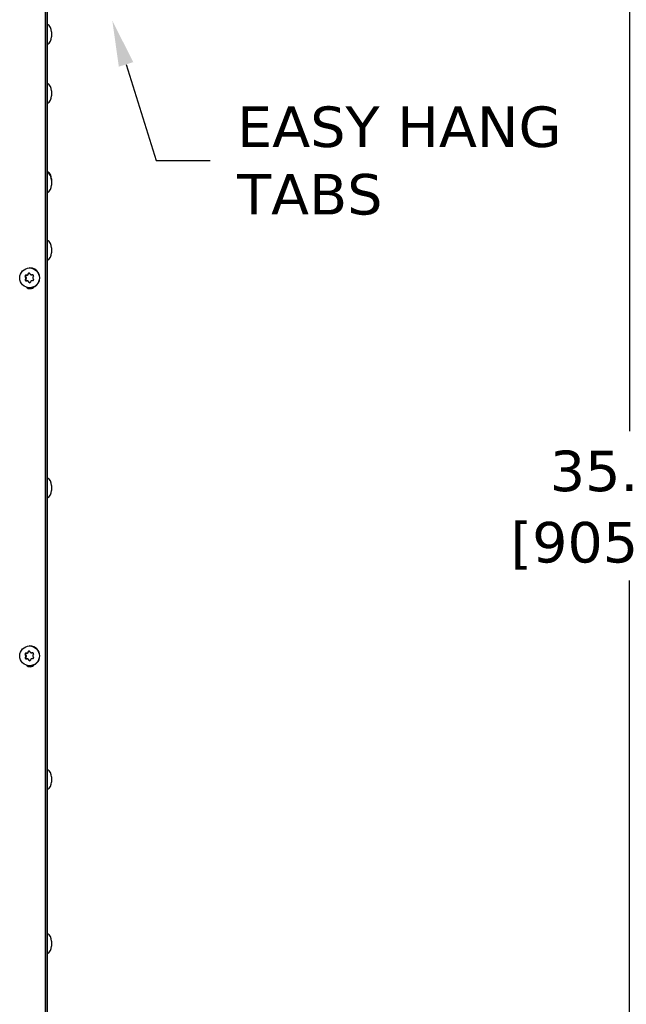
# Model space of a CAD drawing. Header units: inches. Extents: x -1 to 128, y 3 to 101.
# Tile 11 of 17: x 55 to 66, y 56 to 75. Entities that reach past the tile are written whole.
import ezdxf
from ezdxf import colors
from ezdxf.entities.mleader import LeaderData, LeaderLine
from ezdxf.math import Vec2, Vec3

# ---------------------------------------------------------------- set-up
doc = ezdxf.new("R2010")
doc.units = ezdxf.units.IN
doc.header["$LTSCALE"] = 12
doc.header["$MEASUREMENT"] = 0
doc.header["$PDSIZE"] = -1
doc.linetypes.add('SLD-Solid', pattern=[0])
doc.layers.add('DIMENSIONS', color=140, linetype='SLD-Solid', lineweight=25)
doc.styles.get("Standard").update_dxf_attribs({"font": 'verdana.ttf'})
doc.dimstyles.get("Standard").update_dxf_attribs({"dimtxt": 0.18, "dimasz": 0.18, "dimexe": 0.18, "dimexo": 0.0625, "dimgap": 0.09, "dimtad": 0, "dimtih": 1, "dimtoh": 1, "dimdec": 4, "dimzin": 0, "dimdsep": 46, "dimtxsty": 'Standard', "dimcen": 0.09, "dimadec": 0, "dimazin": 0, "dimtfac": 1, "dimtdec": 4, "dimtofl": 0, "dimtmove": 0, "dimatfit": 3, "dimfxl": 0, "dimtolj": 1, "dimtzin": 0, "dimarcsym": 0})

# ---------------------------------------------------------------- blocks, each defined once
blk = doc.blocks.new('*D139')
at = {"layer": 'Defpoints', "color": 0}
for p in [(66.121, 83.465), (82.29, 83.465), (81.529, 47.823)]:
    blk.add_point(p, dxfattribs=at)
at = {"layer": 'DIMENSIONS', "color": 0, "lineweight": -2}
for p, q in [((81.69, 83.465), (64.621, 83.465)), ((66.121, 82.715), (66.121, 67.025)), ((66.121, 48.573), (66.121, 64.262)), ((80.929, 47.823), (64.621, 47.823))]:
    blk.add_line(p, q, dxfattribs=at)
at = {"layer": 'DIMENSIONS', "color": 0}
for points in [[(65.996, 82.715), (66.246, 82.715), (66.121, 83.465)], [(65.996, 48.573), (66.246, 48.573), (66.121, 47.823)]]:
    blk.add_solid(points, dxfattribs=at)
at = {"layer": 'DIMENSIONS', "color": 0, "char_height": 0.75, "attachment_point": 5}
for s, insert in [('\\A1;35.64', (66.121, 66.284)), ('\\A1;[905.31]', (66.121, 64.903))]:
    blk.add_mtext(s, dxfattribs=dict(at, insert=insert))

msp = doc.modelspace()

# ---------------------------------------------------------------- linework, layer by layer
for p, q in [((55.31419, 47.91556), (55.31419, 85.02306)), ((55.31925, 47.91556), (55.31925, 85.02306)), ((55.34719, 84.86556), (55.34719, 48.59656)), ((55.42719, 74.42216), (55.42719, 74.32816)), ((55.42719, 73.32866), (55.42719, 73.23466)), ((55.42719, 71.69656), (55.42719, 71.67757)), ((55.42719, 71.67757), (55.42719, 71.58357)), ((55.42719, 70.42356), (55.42719, 70.32956)), ((55.02672, 70.04856), (55.01975, 70.04856)), ((54.93739, 69.88728), (54.94792, 69.88728)), ((54.93987, 69.83632), (54.9504, 69.83632)), ((54.94708, 69.87174), (54.9579, 69.87174)), ((54.94792, 69.88728), (54.9579, 69.87174)), ((54.948, 69.85276), (54.95882, 69.85276)), ((54.95882, 69.85276), (54.9504, 69.83632)), ((54.95237, 69.91653), (54.9629, 69.91653)), ((54.98129, 69.91743), (54.9629, 69.91653)), ((54.97048, 69.91743), (54.98129, 69.91743)), ((54.98639, 69.92773), (54.9972, 69.92773)), ((54.99509, 69.94417), (55.00562, 69.94417)), ((55.00562, 69.94417), (54.9972, 69.92773)), ((55.05341, 69.92152), (55.06424, 69.92152)), ((55.05434, 69.92155), (55.06516, 69.92155)), ((55.07611, 69.92208), (55.06516, 69.92155)), ((54.98747, 69.8096), (54.97664, 69.8096)), ((54.99256, 69.80089), (55.00338, 69.80089)), ((55.00282, 69.78535), (55.01335, 69.78535)), ((55.00338, 69.80089), (55.01335, 69.78535)), ((55.01975, 69.68256), (55.02672, 69.68256)), ((55.42719, 66.02356), (55.42719, 65.92956)), ((54.95237, 62.91653), (54.9629, 62.91653)), ((54.98129, 62.91743), (54.9629, 62.91653)), ((54.97048, 62.91743), (54.98129, 62.91743)), ((54.98639, 62.92773), (54.9972, 62.92773)), ((54.99509, 62.94417), (55.00562, 62.94417)), ((55.00562, 62.94417), (54.9972, 62.92773)), ((55.02672, 63.04856), (55.01975, 63.04856)), ((55.05341, 62.92152), (55.06424, 62.92152)), ((55.05434, 62.92155), (55.06516, 62.92155)), ((55.07611, 62.92208), (55.06516, 62.92155)), ((54.93739, 62.88728), (54.94792, 62.88728)), ((54.93987, 62.83632), (54.9504, 62.83632)), ((54.94708, 62.87174), (54.9579, 62.87174)), ((54.94792, 62.88728), (54.9579, 62.87174)), ((54.948, 62.85276), (54.95882, 62.85276)), ((54.95882, 62.85276), (54.9504, 62.83632)), ((54.98747, 62.8096), (54.97664, 62.8096)), ((54.99256, 62.80089), (55.00338, 62.80089)), ((55.00282, 62.78535), (55.01335, 62.78535)), ((55.00338, 62.80089), (55.01335, 62.78535)), ((55.01975, 62.68256), (55.02672, 62.68256)), ((55.42719, 60.62356), (55.42719, 60.52956)), ((55.42719, 57.58556), (55.42719, 57.49156))]:
    msp.add_line(p, q)
for centre, radius, start, end in [((55.26382, 74.42216), 0.16338, 0, 59.313941), ((55.26382, 74.32816), 0.16338, 300.686059, 0), ((55.26382, 73.32866), 0.16338, 0, 59.313941), ((55.26382, 73.23466), 0.16338, 300.686059, 0), ((55.26382, 71.69656), 0.16338, 0, 59.313941), ((55.26382, 71.67757), 0.16338, 0, 59.313941), ((55.26382, 71.58357), 0.16338, 300.686059, 0), ((55.26382, 70.42356), 0.16338, 0, 59.313941), ((55.26382, 70.32956), 0.16338, 300.686059, 0), ((54.95366, 69.89741), 0.01917, 93.875463, 211.894128), ((54.95702, 69.82781), 0.01915, 153.60826, 271.785131), ((54.93054, 69.86142), 0.01949, 333.611634, 31.959274), ((54.9694, 69.93655), 0.01915, 273.23982, 332.551412), ((55.01192, 69.93558), 0.01889, 32.67181, 152.941672), ((55.05333, 69.94024), 0.01872, 212.3133, 273.101024), ((55.07416, 69.90366), 0.01883, 331.939041, 93.45435), ((55.07758, 69.8334), 0.01883, 272.109951, 33.659641), ((55.09857, 69.86965), 0.01866, 152.17872, 213.392188), ((54.97654, 69.7905), 0.0191, 32.972689, 92.441634), ((55.01872, 69.79551), 0.01887, 212.575616, 333.037865), ((55.06039, 69.795), 0.0187, 92.460302, 153.33093), ((55.26382, 66.02356), 0.16338, 0, 59.313941), ((55.26382, 65.92956), 0.16338, 300.686059, 0), ((54.95366, 62.89741), 0.01917, 93.875463, 211.894128), ((54.9694, 62.93655), 0.01915, 273.23982, 332.551412), ((55.01192, 62.93558), 0.01889, 32.67181, 152.941672), ((55.05333, 62.94024), 0.01872, 212.3133, 273.101024), ((55.07416, 62.90366), 0.01883, 331.939041, 93.45435), ((54.95702, 62.82781), 0.01915, 153.60826, 271.785131), ((54.93054, 62.86142), 0.01949, 333.611634, 31.959274), ((54.97654, 62.7905), 0.0191, 32.972689, 92.441634), ((55.01872, 62.79551), 0.01887, 212.575616, 333.037865), ((55.06039, 62.795), 0.0187, 92.460302, 153.33093), ((55.07758, 62.8334), 0.01883, 272.109951, 33.659641), ((55.09857, 62.86965), 0.01866, 152.17872, 213.392188), ((55.26382, 60.62356), 0.16338, 0, 59.313941), ((55.26382, 60.52956), 0.16338, 300.686059, 0), ((55.26382, 57.58556), 0.16338, 0, 59.313941), ((55.26382, 57.49156), 0.16338, 300.686059, 0)]:
    msp.add_arc(centre, radius, start, end)
for centre, major_axis in [((55.01975, 69.86556), (0, -0.183)), ((55.01975, 62.86556), (0, 0.183))]:
    msp.add_ellipse(centre, major_axis=major_axis, ratio=0.9961947)
for centre, major_axis, ratio, start_param, end_param in [((55.02672, 69.86556), (0, 0.183), 0.9961947, 3.14159265, 6.28318531), ((54.99537, 69.83631), (-0.16086, 0.2487), 0.07326344, 1.31728169, 1.38067504), ((54.99275, 69.89024), (-0.13582, -0.26322), 0.07751502, -1.388053, -1.32465965), ((54.96382, 69.89757), (0, 0.01899), 0.9961947, 0.04880075, 2.14319586), ((54.96722, 69.82764), (0, 0.01899), 0.9961947, 1.09599831, 3.14159265), ((55.03796, 69.91949), (-0.29584, -0.01439), 0.00425158, -1.34086481, -1.27747146), ((54.94199, 69.86145), (0, 0.019), 0.9961947, 4.23759096, 5.28478851), ((54.98037, 69.93641), (0, -0.019), 0.9961947, 0.04880075, 1.09599831), ((54.99275, 69.89024), (0.13582, 0.26322), 0.07751502, 1.40460946, 1.46800281), ((55.02245, 69.93549), (0, -0.01899), 0.9961947, 3.41344843, 4.23759096), ((55.0858, 69.89481), (-0.16086, 0.2487), 0.07326344, 1.31728169, 1.38067504), ((55.03796, 69.91949), (0.29584, 0.01439), 0.00425158, 1.45179765, 1.515191), ((55.06424, 69.94052), (0, 0.019), 0.9961947, 3.14159265, 3.19039341), ((55.08843, 69.84088), (0.13582, 0.26322), 0.07751502, 1.40460946, 1.46800281), ((55.0858, 69.89481), (0.16086, -0.2487), 0.07326344, -1.47538077, -1.41198742), ((55.04321, 69.81163), (-0.29584, -0.01439), 0.00425158, -1.34086481, -1.27747146), ((55.02959, 69.76556), (0, 0.1), 0.9961947, 2.39852842, 4.0018864), ((54.98747, 69.7906), (0, -0.019), 0.9961947, 2.14319586, 3.14159265), ((54.99537, 69.83631), (0.16086, -0.2487), 0.07326344, -1.47538077, -1.41198742), ((55.02925, 69.79563), (0, 0.01899), 0.9961947, 2.14319586, 2.85915846), ((55.08843, 69.84088), (-0.13582, -0.26322), 0.07751502, -1.388053, -1.32465965), ((55.04321, 69.81163), (0.29584, 0.01439), 0.00425158, 1.45179765, 1.515191), ((54.96382, 62.89757), (0, 0.01899), 0.9961947, 0.04880075, 2.14319586), ((55.03796, 62.91949), (-0.29584, -0.01439), 0.00425158, -1.34086481, -1.27747146), ((54.98037, 62.93641), (0, -0.019), 0.9961947, 0.04880075, 1.09599831), ((54.99275, 62.89024), (0.13582, 0.26322), 0.07751502, 1.40460946, 1.46800281), ((55.02245, 62.93549), (0, -0.01899), 0.9961947, 3.41344843, 4.23759096), ((55.02672, 62.86556), (0, -0.183), 0.9961947, 0, 3.14159265), ((55.0858, 62.89481), (-0.16086, 0.2487), 0.07326344, 1.31728169, 1.38067504), ((55.03796, 62.91949), (0.29584, 0.01439), 0.00425158, 1.45179765, 1.515191), ((55.06424, 62.94052), (0, 0.019), 0.9961947, 3.14159265, 3.19039341), ((54.99537, 62.83631), (-0.16086, 0.2487), 0.07326344, 1.31728169, 1.38067504), ((54.99275, 62.89024), (-0.13582, -0.26322), 0.07751502, -1.388053, -1.32465965), ((54.96722, 62.82764), (0, 0.01899), 0.9961947, 1.09599831, 3.14159265), ((55.04321, 62.81163), (-0.29584, -0.01439), 0.00425158, -1.34086481, -1.27747146), ((54.94199, 62.86145), (0, 0.019), 0.9961947, 4.23759096, 5.28478851), ((54.98747, 62.7906), (0, -0.019), 0.9961947, 2.14319586, 3.14159265), ((54.99537, 62.83631), (0.16086, -0.2487), 0.07326344, -1.47538077, -1.41198742), ((55.02925, 62.79563), (0, 0.01899), 0.9961947, 2.14319586, 2.85915846), ((55.08843, 62.84088), (-0.13582, -0.26322), 0.07751502, -1.388053, -1.32465965), ((55.04321, 62.81163), (0.29584, 0.01439), 0.00425158, 1.45179765, 1.515191), ((55.08843, 62.84088), (0.13582, 0.26322), 0.07751502, 1.40460946, 1.46800281), ((55.0858, 62.89481), (0.16086, -0.2487), 0.07326344, -1.47538077, -1.41198742), ((55.02959, 62.76556), (0, 0.1), 0.9961947, 2.39852842, 4.0018864)]:
    msp.add_ellipse(centre, major_axis=major_axis, ratio=ratio, start_param=start_param, end_param=end_param)

# ---------------------------------------------------------------- dimensions: what is measured, and where the dimension line sits
at = {"layer": 'DIMENSIONS'}
dim = msp.add_linear_dim(base=(66.12127, 83.46454), p1=(81.52933, 47.82254), p2=(82.28985, 83.46454), angle=90, dimstyle='Standard', override={"dimtxt": 0.75, "dimasz": 0.75, "dimexe": 1.5, "dimexo": 0.6, "dimgap": 0.25, "dimdec": 2, "dimzin": 1, "dimpost": '\\X', "dimtdec": 2, "dimtzin": 1}, dxfattribs=at)
dim.commit()
dim.dimension.update_dxf_attribs({"geometry": '*D139', "text_midpoint": (66.12127, 65.64354)})

# ---------------------------------------------------------------- leaders
ml = msp.add_multileader_mtext('Standard', dxfattribs=at)
ml.set_content('EASY HANG\\PTABS', color=256)
ml.set_leader_properties(color=256, linetype='ByLayer', lineweight=-1)
ml.build(insert=Vec2(0, 0))
ml.multileader.update_dxf_attribs({"text_left_attachment_type": 2, "text_right_attachment_type": 2, "dogleg_length": 1, "arrow_head_size": 0.85})
ctx = ml.context
ctx.base_point, ctx.char_height, ctx.arrow_head_size, ctx.landing_gap_size, ctx.plane_origin = Vec3(58.36081, 72.03958), 0.75, 0.85, 0.5, Vec3(56.64674, 74.79338)
ctx.left_attachment, ctx.right_attachment = 2, 2
notes = []
notes.append((ctx, [(0, (1, 1, 0), (57.36081, 72.03958), (1, 0), 1, [(0, [(56.55164, 74.62978)], 0, [])])]))
ctx.mtext.insert, ctx.mtext.flow_direction = Vec3(58.86081, 73.03958), 5
for ctx, leaders in notes:
    for number, flags, end, landing, length, lines in leaders:
        leader = LeaderData()
        leader.index, (leader.has_last_leader_line, leader.has_dogleg_vector, leader.attachment_direction) = number, flags
        leader.last_leader_point, leader.dogleg_vector, leader.dogleg_length = Vec3(end), Vec3(landing), length
        for number, points, colour, breaks in lines:
            line = LeaderLine()
            line.index, line.vertices, line.color, line.breaks = number, Vec3.list(points), colors.encode_raw_color(colour), breaks
            leader.lines.append(line)
        ctx.leaders.append(leader)

doc.saveas('drawing.dxf')
